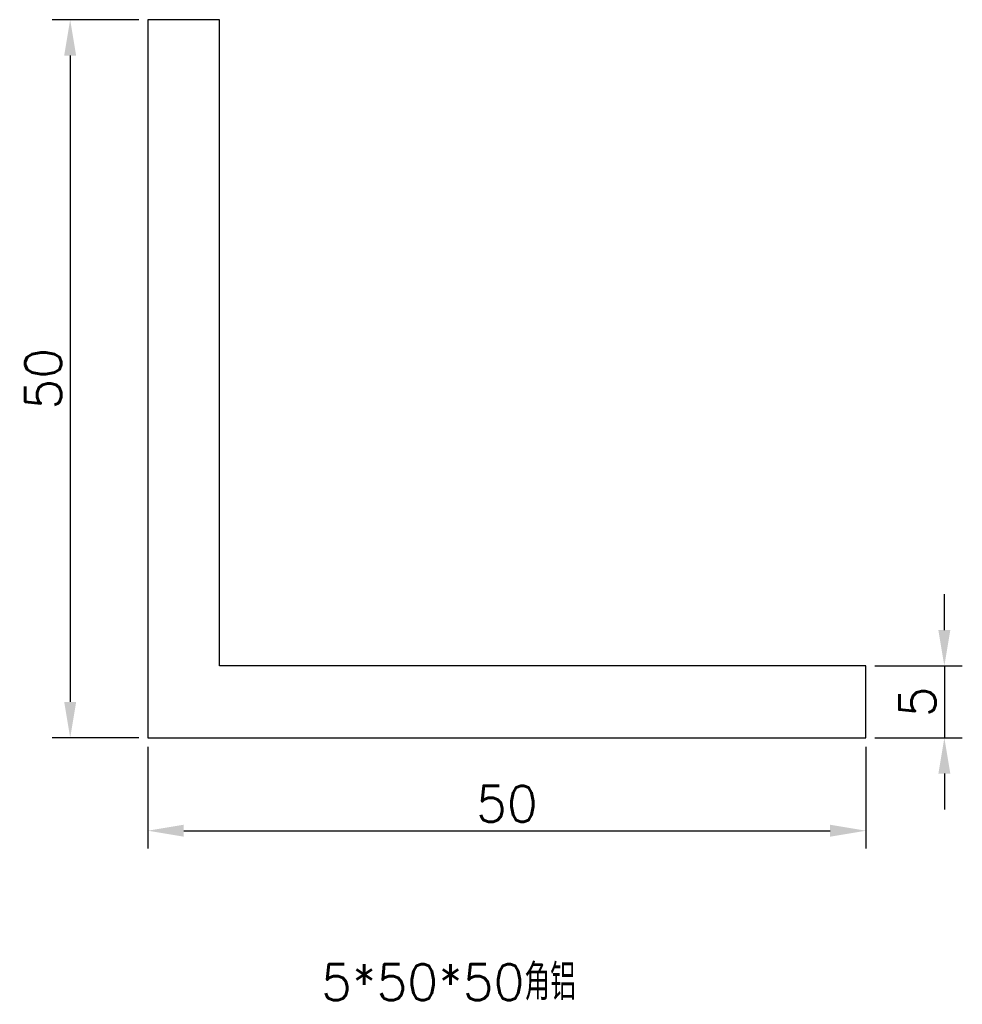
# Model space of a CAD drawing. Header units: millimetres. Extents: x 1605.2 to 1670.8, y 766 to 834.5.
import ezdxf

# ---------------------------------------------------------------- set-up
doc = ezdxf.new("R2010")
doc.units = ezdxf.units.MM
doc.styles.get("Standard").update_dxf_attribs({"font": 'txt', "bigfont": 'gbcbig.shx'})
doc.dimstyles.new('ISO-25', dxfattribs={"dimtxt": 2.5, "dimasz": 2.5, "dimexe": 1.25, "dimexo": 0.625, "dimtad": 1, "dimtxsty": 'Standard', "dimcen": 2.5, "dimclrd": 1, "dimclre": 1, "dimclrt": 1, "dimadec": 0, "dimazin": 0, "dimtfac": 1, "dimtmove": 0, "dimatfit": 3, "dimfxl": 1, "dimarcsym": 0})

# ---------------------------------------------------------------- blocks, each defined once
blk = doc.blocks.new('*D4')
at = {"color": 1, "lineweight": -2}
for p, q in [((1614.121, 783.911), (1614.121, 776.814)), ((1664.121, 783.911), (1664.121, 776.814)), ((1616.621, 778.064), (1661.621, 778.064))]:
    blk.add_line(p, q, dxfattribs=at)
at = {"color": 1}
for points in [[(1616.621, 778.481), (1616.621, 777.647), (1614.121, 778.064)], [(1661.621, 778.481), (1661.621, 777.647), (1664.121, 778.064)]]:
    blk.add_solid(points, dxfattribs=at)
at = {"layer": 'Defpoints', "color": 0}
for p in [(1614.121, 784.536), (1664.121, 784.536), (1664.121, 778.064)]:
    blk.add_point(p, dxfattribs=at)
at = {"color": 1, "insert": (1639.121, 779.939), "char_height": 2.5, "attachment_point": 5}
blk.add_mtext('50', dxfattribs=at)
blk = doc.blocks.new('*D5')
at = {"color": 1, "lineweight": -2}
for p, q in [((1613.496, 834.536), (1607.466, 834.536)), ((1608.716, 832.036), (1608.716, 787.036)), ((1613.496, 784.536), (1607.466, 784.536))]:
    blk.add_line(p, q, dxfattribs=at)
at = {"color": 1}
for points in [[(1608.299, 832.036), (1609.133, 832.036), (1608.716, 834.536)], [(1608.299, 787.036), (1609.133, 787.036), (1608.716, 784.536)]]:
    blk.add_solid(points, dxfattribs=at)
at = {"layer": 'Defpoints', "color": 0}
for p in [(1614.121, 834.536), (1608.716, 784.536), (1614.121, 784.536)]:
    blk.add_point(p, dxfattribs=at)
at = {"color": 1, "insert": (1606.841, 809.536), "char_height": 2.5, "attachment_point": 5, "rotation": 90}
blk.add_mtext('50', dxfattribs=at)
blk = doc.blocks.new('*D6')
at = {"color": 1, "lineweight": -2}
for p, q in [((1669.578, 792.036), (1669.578, 794.536)), ((1664.746, 789.536), (1670.828, 789.536)), ((1669.578, 789.536), (1669.578, 784.536)), ((1664.746, 784.536), (1670.828, 784.536)), ((1669.578, 782.036), (1669.578, 779.536))]:
    blk.add_line(p, q, dxfattribs=at)
at = {"color": 1}
for points in [[(1669.161, 792.036), (1669.994, 792.036), (1669.578, 789.536)], [(1669.161, 782.036), (1669.994, 782.036), (1669.578, 784.536)]]:
    blk.add_solid(points, dxfattribs=at)
at = {"layer": 'Defpoints', "color": 0}
for p in [(1664.121, 789.536), (1664.121, 784.536), (1669.578, 784.536)]:
    blk.add_point(p, dxfattribs=at)
at = {"color": 1, "insert": (1667.703, 787.036), "char_height": 2.5, "attachment_point": 5, "rotation": 90}
blk.add_mtext('5', dxfattribs=at)

msp = doc.modelspace()

# ---------------------------------------------------------------- linework, layer by layer
for p, q in [((1614.121, 834.536), (1614.121, 784.536)), ((1619.121, 834.536), (1614.121, 834.536)), ((1619.121, 789.536), (1619.121, 834.536)), ((1664.121, 789.536), (1619.121, 789.536)), ((1664.121, 784.536), (1664.121, 789.536)), ((1614.121, 784.536), (1664.121, 784.536))]:
    msp.add_line(p, q)

# ---------------------------------------------------------------- texts
at = {"insert": (1626.19, 768.766), "char_height": 2.5, "width": 43.21703, "attachment_point": 1}
msp.add_mtext('5*50*50角铝', dxfattribs=at)

# ---------------------------------------------------------------- dimensions: what is measured, and where the dimension line sits
for base, p1, p2, picture, middle in [((1608.716, 784.536), (1614.121, 834.536), (1614.121, 784.536), '*D5', (1606.841, 809.536)), ((1669.578, 784.536), (1664.121, 789.536), (1664.121, 784.536), '*D6', (1667.703, 787.036))]:
    dim = msp.add_linear_dim(base=base, p1=p1, p2=p2, angle=90, dimstyle='ISO-25')
    dim.commit()
    dim.dimension.update_dxf_attribs({"geometry": picture, "text_midpoint": middle})
dim = msp.add_linear_dim(base=(1664.121, 778.064), p1=(1614.121, 784.536), p2=(1664.121, 784.536), dimstyle='ISO-25')
dim.commit()
dim.dimension.update_dxf_attribs({"geometry": '*D4', "text_midpoint": (1639.121, 779.939)})

doc.saveas('drawing.dxf')
